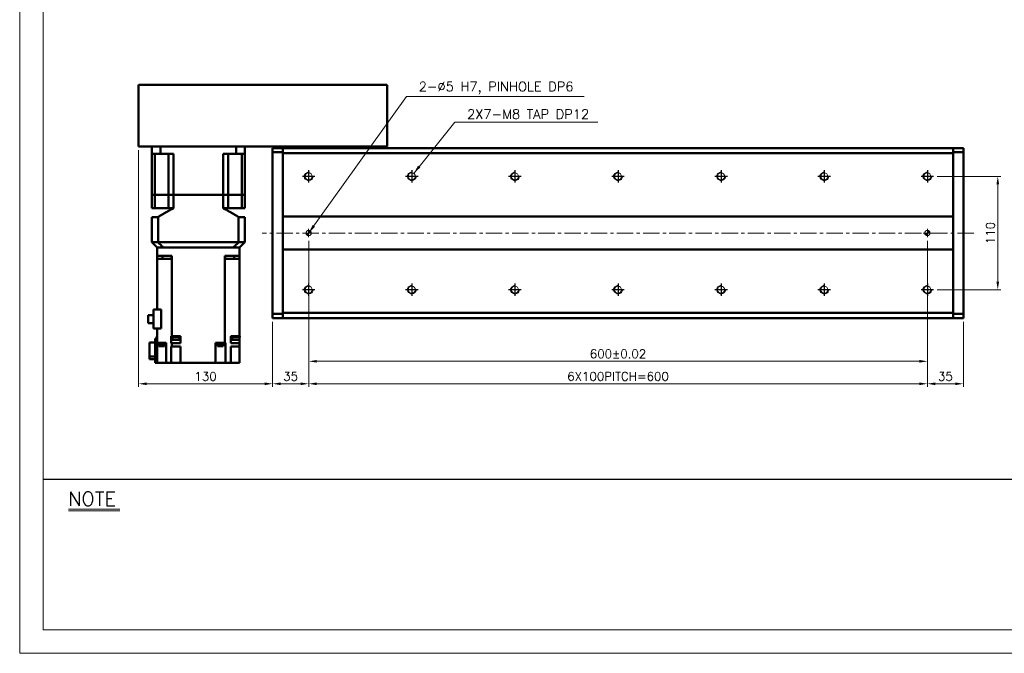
# Model space of a CAD drawing. Header units: millimetres. Extents: x 46891 to 50463, y 6223 to 9884.
# Tile 1 of 4: x 48547 to 49502, y 8529 to 9144. Entities that reach past the tile are written whole.
import ezdxf

# ---------------------------------------------------------------- set-up
doc = ezdxf.new("R2010")
doc.units = ezdxf.units.MM
doc.header["$LTSCALE"] = 0.5
doc.linetypes.add('CENTER', pattern=[50.8, 31.75, -6.35, 6.35, -6.35])
doc.layers.get('0').update_dxf_attribs({"lineweight": 20})
for name, color, linetype, lineweight in [('1', 1, 'CENTER', 13), ('4', 4, 'Continuous', 13), ('외형선(ISO)', 7, 'Continuous', 50)]:
    doc.layers.add(name, color=color, linetype=linetype, lineweight=lineweight)
for name, color, linetype in [('3', 3, 'Continuous'), ('C', 1, 'CENTER'), ('DIM', 4, 'Continuous')]:
    doc.layers.add(name, color=color, linetype=linetype)
doc.styles.add('DSR TEXT', font='romans.shx', dxfattribs={"bigfont": 'whgtxt.shx'})
doc.styles.get("Standard").update_dxf_attribs({"font": 'romans.shx', "bigfont": 'whgtxt.shx'})
doc.dimstyles.new('DSR', dxfattribs={"dimscale": 2, "dimtxt": 3, "dimasz": 3, "dimexe": 0.5, "dimexo": 0.5, "dimgap": 0.5, "dimtad": 1, "dimdsep": 46, "dimtxsty": 'Standard', "dimcen": 2.5, "dimclrd": 4, "dimclre": 4, "dimclrt": 2, "dimadec": 0, "dimazin": 2, "dimtfac": 1, "dimtmove": 0, "dimatfit": 3, "dimfxl": 0, "dimlwd": -1, "dimlwe": -1, "dimarcsym": 0})

# ---------------------------------------------------------------- blocks, each defined once
blk = doc.blocks.new('A$C13F00394')
for p, q in [((-202.34, 25.67), (-191.42, 25.67)), ((-202.34, 25.3), (-191.42, 25.3))]:
    blk.add_line(p, q)
at = {"layer": '3'}
blk.add_line((0, 32), (-207.68, 32), dxfattribs=at)
at = {"layer": '4', "color": 0, "style": 'DSR TEXT'}
blk.add_text('NOTE', height=3, dxfattribs=at).set_placement((-202.39, 26.38))
blk = doc.blocks.new('A$C1C1952E1')
at = {"color": 1}
blk.add_lwpolyline([(0, 0), (420, 0), (420, 297), (0, 297)], close=True, dxfattribs=at)
at = {"color": 3}
blk.add_lwpolyline([(5, 5), (415, 5), (415, 292), (5, 292)], close=True, dxfattribs=at)
blk = doc.blocks.new('A$C33E56CC6')
h = blk.add_hatch()
h.set_pattern_fill('ANSI31', color=256, style=0)
h.set_pattern_definition([(45, (-7065.45672, -6508.5399), (-0.0883883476, 0.0883883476), [])])
h.paths.add_polyline_path([(4, 6.5, 0.414214), (1.5, 4), (4, 4)])
h.paths.add_polyline_path([(6.5, 4), (4, 4), (4, 1.5, 0.414214)])
blk.add_circle((4, 4), 2.5)
at = {"layer": '1'}
for p, q in [((0, 4), (8, 4)), ((4, 0), (4, 8))]:
    blk.add_line(p, q, dxfattribs=at)
blk = doc.blocks.new('tap8')
blk.add_circle((0, 0), 3.4)
at = {"layer": 'C', "color": 1, "linetype": 'CENTER'}
for p, q in [((-6.05, 0), (6.05, 0)), ((0, -6.05), (0, 6.05))]:
    blk.add_line(p, q, dxfattribs=at)
at = {"layer": 'DIM', "color": 3}
blk.add_arc((0, 0), 4, 263.84551, 189.43144, dxfattribs=at)
blk = doc.blocks.new('*D151')
at = {"color": 1, "linetype": 'ByBlock'}
for p, q in [((48826.92, 8872.28), (48826.92, 8787.62)), ((48791.92, 8850.83), (48791.92, 8787.62)), ((48819.12, 8790.62), (48799.72, 8790.62))]:
    blk.add_line(p, q, dxfattribs=at)
at = {"color": 1}
for points in [[(48799.72, 8791.92), (48799.72, 8789.32), (48791.92, 8790.62)], [(48819.12, 8791.92), (48819.12, 8789.32), (48826.92, 8790.62)]]:
    blk.add_solid(points, dxfattribs=at)
at = {"layer": 'Defpoints', "color": 0}
for p in [(48826.92, 8875.88), (48791.92, 8854.43), (48791.92, 8790.62)]:
    blk.add_point(p, dxfattribs=at)
at = {"color": 3, "insert": (48809.42, 8797.82), "char_height": 8.4, "attachment_point": 5, "style": 'DSR TEXT'}
blk.add_mtext('35', dxfattribs=at)
blk = doc.blocks.new('*D152')
at = {"color": 1, "linetype": 'ByBlock'}
for p, q in [((48826.92, 8872.28), (48826.92, 8787.62)), ((49426.92, 8872.28), (49426.92, 8787.62)), ((48834.72, 8790.62), (49419.12, 8790.62))]:
    blk.add_line(p, q, dxfattribs=at)
at = {"color": 1}
for points in [[(48834.72, 8791.92), (48834.72, 8789.32), (48826.92, 8790.62)], [(49419.12, 8791.92), (49419.12, 8789.32), (49426.92, 8790.62)]]:
    blk.add_solid(points, dxfattribs=at)
at = {"layer": 'Defpoints', "color": 0}
for p in [(48826.92, 8875.88), (49426.92, 8875.88), (49426.92, 8790.62)]:
    blk.add_point(p, dxfattribs=at)
at = {"color": 3, "insert": (49126.92, 8797.82), "char_height": 8.4, "attachment_point": 5, "style": 'DSR TEXT'}
blk.add_mtext('6X100PITCH=600', dxfattribs=at)
blk = doc.blocks.new('*D153')
at = {"color": 1, "linetype": 'ByBlock'}
for p, q in [((49426.92, 8872.28), (49426.92, 8787.62)), ((49461.92, 8850.83), (49461.92, 8787.62)), ((49434.72, 8790.62), (49454.12, 8790.62))]:
    blk.add_line(p, q, dxfattribs=at)
at = {"color": 1}
for points in [[(49434.72, 8791.92), (49434.72, 8789.32), (49426.92, 8790.62)], [(49454.12, 8791.92), (49454.12, 8789.32), (49461.92, 8790.62)]]:
    blk.add_solid(points, dxfattribs=at)
at = {"layer": 'Defpoints', "color": 0}
for p in [(49426.92, 8875.88), (49461.92, 8854.43), (49461.92, 8790.62)]:
    blk.add_point(p, dxfattribs=at)
at = {"color": 3, "insert": (49444.42, 8797.82), "char_height": 8.4, "attachment_point": 5, "style": 'DSR TEXT'}
blk.add_mtext('35', dxfattribs=at)
blk = doc.blocks.new('*D154')
at = {"color": 1, "linetype": 'ByBlock'}
for p, q in [((48826.92, 8929.33), (48826.92, 8809.43)), ((49426.92, 8929.33), (49426.92, 8809.43)), ((48834.72, 8812.43), (49419.12, 8812.43))]:
    blk.add_line(p, q, dxfattribs=at)
at = {"color": 1}
for points in [[(48834.72, 8813.73), (48834.72, 8811.13), (48826.92, 8812.43)], [(49419.12, 8813.73), (49419.12, 8811.13), (49426.92, 8812.43)]]:
    blk.add_solid(points, dxfattribs=at)
at = {"layer": 'Defpoints', "color": 0}
for p in [(48826.92, 8932.93), (49426.92, 8932.93), (49426.92, 8812.43)]:
    blk.add_point(p, dxfattribs=at)
at = {"color": 3, "insert": (49126.92, 8819.63), "char_height": 8.4, "attachment_point": 5, "style": 'DSR TEXT'}
blk.add_mtext('600%%P0.02', dxfattribs=at)
blk = doc.blocks.new('*D155')
at = {"color": 1, "linetype": 'ByBlock'}
for p, q in [((48661.92, 9017.33), (48661.92, 8787.62)), ((48791.92, 8850.83), (48791.92, 8787.62)), ((48784.12, 8790.62), (48669.72, 8790.62))]:
    blk.add_line(p, q, dxfattribs=at)
at = {"color": 1}
for points in [[(48669.72, 8791.92), (48669.72, 8789.32), (48661.92, 8790.62)], [(48784.12, 8791.92), (48784.12, 8789.32), (48791.92, 8790.62)]]:
    blk.add_solid(points, dxfattribs=at)
at = {"layer": 'Defpoints', "color": 0}
for p in [(48661.92, 9020.93), (48791.92, 8854.43), (48661.92, 8790.62)]:
    blk.add_point(p, dxfattribs=at)
at = {"color": 3, "insert": (48726.92, 8797.82), "char_height": 8.4, "attachment_point": 5, "style": 'DSR TEXT'}
blk.add_mtext('130', dxfattribs=at)
blk = doc.blocks.new('*D156')
at = {"color": 1, "linetype": 'ByBlock'}
for p, q in [((49436.56, 8991.93), (49498.2, 8991.93)), ((49495.2, 8889.73), (49495.2, 8984.13)), ((49436.56, 8881.93), (49498.2, 8881.93))]:
    blk.add_line(p, q, dxfattribs=at)
at = {"color": 1}
for points in [[(49493.9, 8984.13), (49496.5, 8984.13), (49495.2, 8991.93)], [(49493.9, 8889.73), (49496.5, 8889.73), (49495.2, 8881.93)]]:
    blk.add_solid(points, dxfattribs=at)
at = {"layer": 'Defpoints', "color": 0}
for p in [(49432.96, 8991.93), (49495.2, 8991.93), (49432.96, 8881.93)]:
    blk.add_point(p, dxfattribs=at)
at = {"color": 3, "insert": (49488, 8936.93), "char_height": 8.4, "attachment_point": 5, "rotation": 90, "style": 'DSR TEXT'}
blk.add_mtext('110', dxfattribs=at)

msp = doc.modelspace()

# ---------------------------------------------------------------- linework, layer by layer
at = {"layer": '1'}
msp.add_line((49471.91565, 8936.93099), (48781.91565, 8936.93099), dxfattribs=at)
at = {"layer": '외형선(ISO)'}
for p, q in [((48662.91565, 9080.93099), (48901.91565, 9080.93099)), ((48661.91565, 9020.93099), (48661.91565, 9079.93099)), ((48902.91565, 9079.93099), (48902.91565, 9020.93099)), ((48661.91565, 9020.93099), (48662.91565, 9020.93099)), ((48662.91565, 9020.93099), (48901.91565, 9020.93099)), ((48674.91565, 9020.93099), (48674.91565, 9013.93099)), ((48683.3233, 9020.93099), (48683.3233, 9013.93099)), ((48756.508, 9020.93099), (48756.508, 9013.93099)), ((48764.91565, 9020.93099), (48764.91565, 9013.93099)), ((48791.91565, 9018.55231), (48791.91565, 9019.43099)), ((48801.91565, 9019.43099), (48791.91565, 9019.43099)), ((48791.91565, 9018.55231), (48791.91565, 9015.43099)), ((48801.91565, 9015.43099), (48791.91565, 9015.43099)), ((48791.91565, 9015.43099), (48791.91565, 8858.43099)), ((48801.91565, 9020.93099), (48801.91565, 9019.43099)), ((48801.91565, 9018.55231), (48801.91565, 9019.43099)), ((48801.91565, 9019.43099), (49451.91565, 9019.43099)), ((48801.91565, 9019.43099), (48801.91565, 9018.55231)), ((48801.91565, 9018.55231), (48801.91565, 9014.43099)), ((48801.91565, 9015.43099), (48801.91565, 9018.55231)), ((48801.91565, 9014.43099), (48801.91565, 8952.93099)), ((49451.91565, 9014.43099), (48801.91565, 9014.43099)), ((48901.91565, 9020.93099), (48901.91565, 9019.43099)), ((48901.91565, 9020.93099), (48902.91565, 9020.93099)), ((49451.91565, 9019.43099), (49451.91565, 9018.55231)), ((49451.91565, 9019.43099), (49461.91565, 9019.43099)), ((49451.91565, 9018.55231), (49451.91565, 9019.43099)), ((49451.91565, 9014.43099), (49451.91565, 9018.55231)), ((49451.91565, 9018.55231), (49451.91565, 9015.43099)), ((49461.91565, 9015.43099), (49451.91565, 9015.43099)), ((49451.91565, 8952.93099), (49451.91565, 9014.43099)), ((49461.91565, 9019.43099), (49461.91565, 9018.55231)), ((49461.91565, 9015.43099), (49461.91565, 9018.55231)), ((49461.91565, 8858.43099), (49461.91565, 9015.43099)), ((48683.3233, 9013.93099), (48674.91565, 9013.93099)), ((48674.91565, 8973.93099), (48674.91565, 9013.93099)), ((48677.86343, 9013.93099), (48677.86343, 8973.93099)), ((48683.3233, 9013.93099), (48695.91565, 9013.93099)), ((48691.06065, 9013.93099), (48691.06065, 8973.93099)), ((48695.91565, 8973.93099), (48695.91565, 9013.93099)), ((48743.91565, 9013.93099), (48756.508, 9013.93099)), ((48743.91565, 8973.93099), (48743.91565, 9013.93099)), ((48748.77065, 9013.93099), (48748.77065, 8973.93099)), ((48764.91565, 9013.93099), (48756.508, 9013.93099)), ((48761.96787, 9013.93099), (48761.96787, 8973.93099)), ((48764.91565, 8973.93099), (48764.91565, 9013.93099)), ((48674.91565, 8973.93099), (48677.86343, 8973.93099)), ((48677.86343, 8973.93099), (48674.91565, 8973.93099)), ((48674.91565, 8973.93099), (48674.91565, 8960.93099)), ((48677.86343, 8973.93099), (48684.56065, 8973.93099)), ((48677.86343, 8973.93099), (48684.56065, 8973.93099)), ((48677.86343, 8973.93099), (48677.86343, 8960.93099)), ((48684.56065, 8973.93099), (48691.06065, 8973.93099)), ((48684.56065, 8973.93099), (48691.06065, 8973.93099)), ((48691.06065, 8973.93099), (48695.91565, 8973.93099)), ((48695.91565, 8973.93099), (48691.06065, 8973.93099)), ((48691.06065, 8973.93099), (48691.06065, 8960.93099)), ((48695.91565, 8973.93099), (48743.91565, 8973.93099)), ((48695.91565, 8973.93099), (48743.91565, 8973.93099)), ((48695.91565, 8973.93099), (48695.91565, 8960.93099)), ((48743.91565, 8973.93099), (48748.77065, 8973.93099)), ((48748.77065, 8973.93099), (48743.91565, 8973.93099)), ((48743.91565, 8973.93099), (48743.91565, 8960.93099)), ((48748.77065, 8973.93099), (48755.27065, 8973.93099)), ((48748.77065, 8973.93099), (48755.27065, 8973.93099)), ((48748.77065, 8973.93099), (48748.77065, 8960.93099)), ((48755.27065, 8973.93099), (48761.96787, 8973.93099)), ((48755.27065, 8973.93099), (48761.96787, 8973.93099)), ((48761.96787, 8973.93099), (48764.91565, 8973.93099)), ((48764.91565, 8973.93099), (48761.96787, 8973.93099)), ((48761.96787, 8973.93099), (48761.96787, 8960.93099)), ((48764.91565, 8973.93099), (48764.91565, 8960.93099)), ((48677.86343, 8960.93099), (48674.91565, 8960.93099)), ((48691.06065, 8960.93099), (48677.86343, 8960.93099)), ((48695.91565, 8960.93099), (48691.06065, 8960.93099)), ((48748.77065, 8960.93099), (48743.91565, 8960.93099)), ((48748.77065, 8960.93099), (48761.96787, 8960.93099)), ((48764.91565, 8960.93099), (48761.96787, 8960.93099)), ((48680.91305, 8952.38099), (48674.91565, 8952.38099)), ((48674.91565, 8952.38099), (48674.91565, 8927.93099)), ((48680.91305, 8952.38099), (48680.91305, 8927.93099)), ((48764.91565, 8952.38099), (48758.91825, 8952.38099)), ((48758.91825, 8952.38099), (48758.91825, 8927.93099)), ((48764.91565, 8952.38099), (48764.91565, 8927.93099)), ((48801.91565, 8952.93099), (48801.91565, 8952.07743)), ((48801.91565, 8952.93099), (49451.91565, 8952.93099)), ((48801.91565, 8952.07743), (48801.91565, 8951.72388)), ((48801.91565, 8951.72388), (48801.91565, 8922.13809)), ((48801.91565, 8922.13809), (48801.91565, 8951.72388)), ((49451.91565, 8952.07743), (49451.91565, 8952.93099)), ((49451.91565, 8951.72388), (49451.91565, 8952.07743)), ((49451.91565, 8922.13809), (49451.91565, 8951.72388)), ((49451.91565, 8951.72388), (49451.91565, 8922.13809)), ((48674.91565, 8927.93099), (48680.91305, 8927.93099)), ((48674.91565, 8927.93099), (48679.91565, 8922.93099)), ((48679.91565, 8922.93099), (48679.91565, 8914.93099)), ((48679.91565, 8922.93099), (48680.00374, 8922.93099)), ((48685.80862, 8922.93099), (48680.00374, 8922.93099)), ((48680.91305, 8927.93099), (48758.91825, 8927.93099)), ((48685.80862, 8922.93099), (48685.91197, 8922.93099)), ((48685.91197, 8922.93099), (48753.91933, 8922.93099)), ((48752.91565, 8922.93099), (48686.91565, 8922.93099)), ((48754.02268, 8922.93099), (48753.91933, 8922.93099)), ((48759.82756, 8922.93099), (48754.02268, 8922.93099)), ((48758.91825, 8927.93099), (48764.91565, 8927.93099)), ((48759.91565, 8922.93099), (48759.82756, 8922.93099)), ((48759.91565, 8922.93099), (48764.91565, 8927.93099)), ((48759.91565, 8922.93099), (48759.91565, 8914.93099)), ((48801.91565, 8922.13809), (48801.91565, 8921.78454)), ((48801.91565, 8921.78454), (48801.91565, 8920.93099)), ((48801.91565, 8920.93099), (48801.91565, 8859.43099)), ((49451.91565, 8920.93099), (48801.91565, 8920.93099)), ((49451.91565, 8921.78454), (49451.91565, 8922.13809)), ((49451.91565, 8920.93099), (49451.91565, 8921.78454)), ((49451.91565, 8859.43099), (49451.91565, 8920.93099)), ((48679.91565, 8914.93099), (48679.91565, 8911.93099)), ((48679.91565, 8914.93099), (48686.91565, 8914.93099)), ((48688.4718, 8911.93099), (48679.91565, 8911.93099)), ((48679.91565, 8862.83099), (48679.91565, 8911.93099)), ((48685.05137, 8911.93099), (48685.05137, 8914.93099)), ((48686.91565, 8914.93099), (48694.25808, 8914.93099)), ((48688.4718, 8911.93099), (48693.58298, 8911.93099)), ((48694.24946, 8911.93099), (48693.58298, 8911.93099)), ((48693.83877, 8911.93099), (48693.83877, 8914.93099)), ((48694.25808, 8911.93099), (48694.24946, 8911.93099)), ((48694.24946, 8836.93099), (48694.24946, 8911.93099)), ((48694.25808, 8911.93099), (48694.25808, 8914.93099)), ((48745.57322, 8914.93099), (48752.91565, 8914.93099)), ((48745.57322, 8911.93099), (48745.57322, 8914.93099)), ((48745.58184, 8911.93099), (48745.57322, 8911.93099)), ((48746.24832, 8911.93099), (48745.58184, 8911.93099)), ((48745.58184, 8911.93099), (48745.58184, 8830.43099)), ((48745.99253, 8911.93099), (48745.99253, 8914.93099)), ((48746.24832, 8911.93099), (48751.3595, 8911.93099)), ((48759.91565, 8911.93099), (48751.3595, 8911.93099)), ((48752.91565, 8914.93099), (48759.91565, 8914.93099)), ((48754.77993, 8911.93099), (48754.77993, 8914.93099)), ((48759.91565, 8911.93099), (48759.91565, 8914.93099)), ((48759.91565, 8911.93099), (48759.91565, 8836.93099)), ((48676.51565, 8862.83099), (48683.9442, 8862.83099)), ((48676.51565, 8862.83099), (48676.51565, 8844.28099)), ((48683.9442, 8844.28099), (48683.9442, 8862.83099)), ((48671.11565, 8849.60599), (48671.11565, 8857.05599)), ((48671.11565, 8857.05599), (48676.51565, 8857.05599)), ((48791.91565, 8858.43099), (48801.91565, 8858.43099)), ((48791.91565, 8858.43099), (48791.91565, 8855.30967)), ((48791.91565, 8854.43099), (48791.91565, 8855.30967)), ((48801.91565, 8854.43099), (48791.91565, 8854.43099)), ((48801.91565, 8859.43099), (48801.91565, 8855.30966)), ((48801.91565, 8859.43099), (49451.91565, 8859.43099)), ((48801.91565, 8855.30967), (48801.91565, 8858.43099)), ((48801.91565, 8855.30967), (48801.91565, 8854.43099)), ((48801.91565, 8854.43099), (48801.91565, 8855.30966)), ((48801.91565, 8854.43099), (49451.91565, 8854.43099)), ((49451.91565, 8855.30966), (49451.91565, 8859.43099)), ((49451.91565, 8858.43099), (49461.91565, 8858.43099)), ((49451.91565, 8858.43099), (49451.91565, 8855.30966)), ((49451.91565, 8855.30966), (49451.91565, 8854.43099)), ((49451.91565, 8854.43099), (49451.91565, 8855.30966)), ((49451.91565, 8854.43099), (49461.91565, 8854.43099)), ((49461.91565, 8855.30966), (49461.91565, 8858.43099)), ((49461.91565, 8855.30966), (49461.91565, 8854.43099)), ((48671.11565, 8849.60599), (48676.51565, 8849.60599)), ((48676.51565, 8844.28099), (48683.9442, 8844.28099)), ((48679.91565, 8844.28099), (48679.91565, 8830.43099)), ((48677.91565, 8810.93099), (48677.91565, 8834.43099)), ((48677.91565, 8834.43099), (48679.91565, 8834.43099)), ((48679.91565, 8836.93099), (48679.69575, 8836.93099)), ((48679.69575, 8836.93099), (48679.69575, 8835.93099)), ((48679.69575, 8835.93099), (48679.91565, 8835.93099)), ((48693.59102, 8836.93099), (48694.24946, 8836.93099)), ((48693.59102, 8834.93099), (48693.59102, 8836.93099)), ((48693.59371, 8834.93099), (48693.59102, 8834.93099)), ((48693.59371, 8829.93099), (48693.59371, 8834.93099)), ((48694.70503, 8834.93099), (48693.59371, 8834.93099)), ((48694.24946, 8836.93099), (48696.93111, 8836.93099)), ((48694.40503, 8836.93099), (48694.40503, 8835.93099)), ((48694.40503, 8835.93099), (48702.00503, 8835.93099)), ((48694.70503, 8835.93099), (48694.70503, 8833.33099)), ((48694.70503, 8833.33099), (48701.70503, 8833.33099)), ((48699.47896, 8836.93099), (48696.93111, 8836.93099)), ((48699.47896, 8836.93099), (48702.71708, 8836.93099)), ((48701.70503, 8835.93099), (48701.70503, 8833.33099)), ((48701.70503, 8834.93099), (48702.71565, 8834.93099)), ((48702.00503, 8836.93099), (48702.00503, 8835.93099)), ((48702.71565, 8829.93099), (48702.71565, 8834.93099)), ((48702.71708, 8834.93099), (48702.71565, 8834.93099)), ((48702.71708, 8834.93099), (48702.71708, 8836.93099)), ((48751.47659, 8836.93099), (48759.91565, 8836.93099)), ((48751.47659, 8836.93099), (48751.47659, 8834.93099)), ((48751.51565, 8834.93099), (48751.47659, 8834.93099)), ((48751.51565, 8834.93099), (48751.51565, 8829.93099)), ((48751.51565, 8834.93099), (48752.83555, 8834.93099)), ((48752.53555, 8836.93099), (48752.53555, 8835.93099)), ((48752.53555, 8835.93099), (48760.13555, 8835.93099)), ((48752.83555, 8835.93099), (48752.83555, 8833.33099)), ((48752.83555, 8833.33099), (48759.83555, 8833.33099)), ((48759.83555, 8835.93099), (48759.83555, 8833.33099)), ((48759.91565, 8834.93099), (48759.83555, 8834.93099)), ((48760.13555, 8836.93099), (48759.91565, 8836.93099)), ((48759.91565, 8834.93099), (48759.91565, 8835.93099)), ((48759.91565, 8834.93099), (48759.91565, 8829.93099)), ((48760.13555, 8836.93099), (48760.13555, 8835.93099)), ((48672.41565, 8816.94092), (48672.41565, 8830.83657)), ((48672.41565, 8830.83657), (48677.91565, 8830.83657)), ((48679.91565, 8810.93099), (48679.91565, 8830.43099)), ((48679.91565, 8830.43099), (48688.4718, 8830.43099)), ((48681.35471, 8829.93099), (48681.35471, 8830.43099)), ((48681.35471, 8829.93099), (48687.35471, 8829.93099)), ((48681.40471, 8829.23099), (48681.40471, 8829.93099)), ((48681.40471, 8829.23099), (48687.30471, 8829.23099)), ((48681.60471, 8827.23099), (48681.60471, 8829.23099)), ((48681.60471, 8827.23099), (48687.10471, 8827.23099)), ((48687.10471, 8827.23099), (48687.10471, 8829.23099)), ((48687.30471, 8829.23099), (48687.30471, 8829.93099)), ((48687.35471, 8829.93099), (48687.35471, 8830.43099)), ((48688.81565, 8830.43099), (48688.4718, 8830.43099)), ((48688.81565, 8810.93099), (48688.81565, 8830.43099)), ((48694.24946, 8829.93099), (48693.59371, 8829.93099)), ((48693.59371, 8826.93099), (48694.24946, 8826.93099)), ((48693.59371, 8826.93099), (48693.59371, 8810.93099)), ((48694.24946, 8829.93099), (48694.24946, 8826.93099)), ((48702.71565, 8829.93099), (48694.24946, 8829.93099)), ((48694.24946, 8826.93099), (48702.71565, 8826.93099)), ((48702.71565, 8826.93099), (48702.71565, 8810.93099)), ((48745.58184, 8830.43099), (48736.61565, 8830.43099)), ((48736.61565, 8830.43099), (48736.61565, 8810.93099)), ((48738.11422, 8829.93099), (48738.11422, 8830.43099)), ((48738.11422, 8829.93099), (48744.11422, 8829.93099)), ((48738.16422, 8829.23099), (48738.16422, 8829.93099)), ((48738.16422, 8829.23099), (48744.06422, 8829.23099)), ((48738.36422, 8827.23099), (48738.36422, 8829.23099)), ((48738.36422, 8827.23099), (48743.86422, 8827.23099)), ((48743.86422, 8827.23099), (48743.86422, 8829.23099)), ((48744.06422, 8829.23099), (48744.06422, 8829.93099)), ((48744.11422, 8829.93099), (48744.11422, 8830.43099)), ((48745.58184, 8830.43099), (48746.24832, 8830.43099)), ((48746.28276, 8830.43099), (48746.24832, 8830.43099)), ((48746.28276, 8830.43099), (48746.28276, 8810.93099)), ((48759.91565, 8829.93099), (48751.51565, 8829.93099)), ((48751.51565, 8826.93099), (48759.91565, 8826.93099)), ((48751.51565, 8826.93099), (48751.51565, 8810.93099)), ((48759.91565, 8829.93099), (48759.91565, 8826.93099)), ((48759.91565, 8810.93099), (48759.91565, 8826.93099)), ((48672.41565, 8814.6254), (48672.41565, 8816.94092)), ((48672.41565, 8816.94092), (48677.91565, 8816.94092)), ((48677.91565, 8814.6254), (48672.41565, 8814.6254)), ((48677.91565, 8810.93099), (48679.91565, 8810.93099)), ((48684.31565, 8810.93099), (48679.91565, 8810.93099)), ((48688.81565, 8810.93099), (48684.31565, 8810.93099)), ((48693.58298, 8810.93099), (48688.81565, 8810.93099)), ((48693.58298, 8810.93099), (48693.59371, 8810.93099)), ((48693.59371, 8810.93099), (48698.71565, 8810.93099)), ((48702.71565, 8810.93099), (48698.71565, 8810.93099)), ((48702.71565, 8810.93099), (48736.61565, 8810.93099)), ((48741.11565, 8810.93099), (48736.61565, 8810.93099)), ((48741.11565, 8810.93099), (48746.28276, 8810.93099)), ((48751.3595, 8810.93099), (48746.28276, 8810.93099)), ((48751.3595, 8810.93099), (48751.51565, 8810.93099)), ((48755.51565, 8810.93099), (48751.51565, 8810.93099)), ((48755.51565, 8810.93099), (48759.91565, 8810.93099))]:
    msp.add_line(p, q, dxfattribs=at)
for centre, start, end in [((48662.91565, 9079.93099), 90, 180), ((48901.91565, 9079.93099), 0, 90)]:
    msp.add_arc(centre, 1, start, end, dxfattribs=at)
for points, weights in [([(48680.91305, 8952.38099), (48688.99451, 8957.67398), (48695.91565, 8960.93099)], [1.24342419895, 1.30973118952, 1.35416666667]), ([(48743.91565, 8960.93099), (48750.83679, 8957.67398), (48758.91825, 8952.38099)], [1.35416666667, 1.30973118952, 1.24342419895])]:
    msp.add_rational_spline(points, weights, degree=2, dxfattribs=at)
for points in [[(48685.91197, 8922.93099), (48685.36953, 8923.47308), (48684.27601, 8924.56626), (48682.60961, 8926.23306), (48681.48146, 8927.36204), (48680.91305, 8927.93099)], [(48758.91825, 8927.93099), (48758.34956, 8927.36176), (48757.22104, 8926.23241), (48755.55465, 8924.56562), (48754.46149, 8923.47281), (48753.91933, 8922.93099)]]:
    msp.add_open_spline(points, degree=3, dxfattribs=at)

# ---------------------------------------------------------------- block references
at = {"xscale": 4.563000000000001, "yscale": 4.563000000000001, "zscale": 4.563000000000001}
for name, p in [('A$C1C1952E1', (48546.67132, 8528.99552)), ('A$C13F00394', (49517.14175, 8551.81052))]:
    msp.add_blockref(name, p, dxfattribs=at)
at = {"xscale": -1}
for name, p, rotation in [('tap8', (48826.91565, 8991.93099), 90), ('tap8', (48926.91565, 8991.93099), 90), ('tap8', (49026.91565, 8991.93099), 90), ('tap8', (49126.91565, 8991.93099), 90), ('tap8', (49226.91565, 8991.93099), 90), ('tap8', (49326.91565, 8991.93099), 90), ('tap8', (49426.91565, 8991.93099), 90), ('A$C33E56CC6', (48822.91565, 8940.93098), 180), ('A$C33E56CC6', (49422.91565, 8940.93098), 180), ('tap8', (48826.91565, 8881.93099), 90), ('tap8', (48926.91565, 8881.93099), 90), ('tap8', (49026.91565, 8881.93099), 90), ('tap8', (49126.91565, 8881.93099), 90), ('tap8', (49226.91565, 8881.93099), 90), ('tap8', (49326.91565, 8881.93099), 90), ('tap8', (49426.91565, 8881.93099), 90)]:
    msp.add_blockref(name, p, dxfattribs=dict(at, rotation=rotation))

# ---------------------------------------------------------------- texts
at = {"color": 3, "char_height": 9.24, "attachment_point": 1, "style": 'DSR TEXT'}
for s, insert in [('2-%%C5 H7, PINHOLE DP6', (48933.69431, 9083.72754)), ('2X7-M8 TAP DP12', (48980.53296, 9056.9529))]:
    msp.add_mtext(s, dxfattribs=dict(at, insert=insert))

# ---------------------------------------------------------------- dimensions: what is measured, and where the dimension line sits
for base, p1, p2, picture, middle in [((48661.91565, 8790.6211), (48791.91565, 8854.43099), (48661.91565, 9020.93099), '*D155', (48726.91565, 8797.8211)), ((48791.91565, 8790.6211), (48826.91565, 8875.88401), (48791.91565, 8854.43099), '*D151', (48809.41565, 8797.8211)), ((49461.91565, 8790.6211), (49426.91565, 8875.88401), (49461.91565, 8854.43099), '*D153', (49444.41565, 8797.8211))]:
    dim = msp.add_linear_dim(base=base, p1=p1, p2=p2, dimstyle='DSR', override={"dimscale": 3, "dimtxt": 2.8, "dimasz": 2.600136, "dimexe": 1, "dimexo": 1.2, "dimgap": 1, "dimdec": 4, "dimtxsty": 'DSR TEXT', "dimclrd": 1, "dimclre": 1, "dimclrt": 3, "dimtdec": 4, "dimtix": 1})
    dim.commit()
    dim.dimension.update_dxf_attribs({"geometry": picture, "text_midpoint": middle})
dim = msp.add_linear_dim(base=(49495.19836, 8991.93099), p1=(49432.96262, 8881.93099), p2=(49432.96262, 8991.93099), angle=270, dimstyle='DSR', override={"dimscale": 3, "dimtxt": 2.8, "dimasz": 2.600136, "dimexe": 1, "dimexo": 1.2, "dimgap": 1, "dimdec": 4, "dimtxsty": 'DSR TEXT', "dimclrd": 1, "dimclre": 1, "dimclrt": 3, "dimtdec": 4, "dimtix": 1})
dim.commit()
dim.dimension.update_dxf_attribs({"geometry": '*D156', "text_midpoint": (49487.99836, 8936.93099)})
for base, p1, p2, text, picture, middle in [((49426.91565, 8812.43312), (48826.91565, 8932.93099), (49426.91565, 8932.93099), '<>%%P0.02', '*D154', (49126.91565, 8819.63312)), ((49426.91565, 8790.6211), (48826.91565, 8875.88401), (49426.91565, 8875.88401), '6X100PITCH=<>', '*D152', (49126.91565, 8797.8211))]:
    dim = msp.add_linear_dim(base=base, p1=p1, p2=p2, text=text, dimstyle='DSR', override={"dimscale": 3, "dimtxt": 2.8, "dimasz": 2.600136, "dimexe": 1, "dimexo": 1.2, "dimgap": 1, "dimdec": 4, "dimtxsty": 'DSR TEXT', "dimclrd": 1, "dimclre": 1, "dimclrt": 3, "dimtdec": 4, "dimtix": 1})
    dim.commit()
    dim.dimension.update_dxf_attribs({"geometry": picture, "text_midpoint": middle})

# ---------------------------------------------------------------- leaders
at = {"annotation_type": 0, "has_hookline": 1, "hookline_direction": 0}
for points, text_width in [([(48826.91565, 8936.93099), (48921.81386, 9069.42754), (48930.39431, 9069.42754)], 160.4625), ([(48928.78031, 8994.77405), (48968.65251, 9044.4129), (48977.23296, 9044.4129)], 126.775)]:
    msp.add_leader(points, dimstyle='DSR', override={"dimscale": 3.3, "dimtxt": 2.8, "dimasz": 2.600136, "dimexe": 1, "dimexo": 1.2, "dimgap": 1, "dimdec": 4, "dimtxsty": 'DSR TEXT', "dimclrd": 1, "dimclre": 1, "dimclrt": 3, "dimtdec": 4, "dimtix": 1}, dxfattribs=dict(at, text_width=text_width))

doc.saveas('drawing.dxf')
